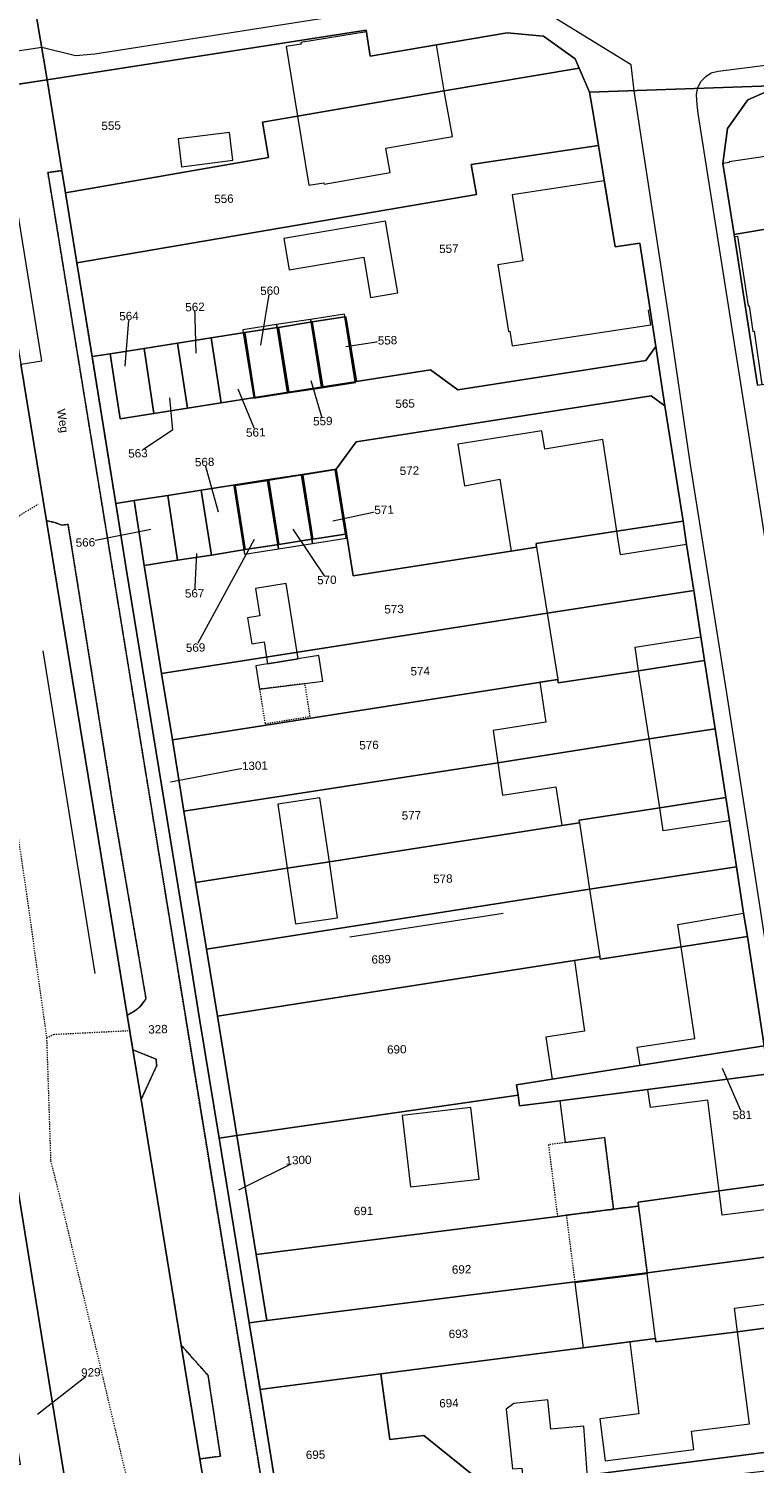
# Model space of a CAD drawing. Header units: millimetres. Extents: x -191 to 81095, y -508122 to 28741.
# Tile 231 of 255: x 5998 to 6059, y 9689 to 9809. Entities that reach past the tile are written whole.
import ezdxf

# ---------------------------------------------------------------- set-up
doc = ezdxf.new("R2010")
doc.units = ezdxf.units.MM
for name, pattern in [('VE22-087 DB - VST Hervest-Dorsten ALK VA2736$0$1', [0]), ('VE22-087 DB - VST Hervest-Dorsten ALK VA2736$0$2', [0.16, 0.06, -0.1]), ('VE22-087 DB - VST Hervest-Dorsten ALK VA2736$0$3', [0.26, 0.11, -0.15])]:
    doc.linetypes.add(name, pattern=pattern)
for name, color, linetype, lineweight in [('VE22-087 DB - VST Hervest-Dorsten ALK VA2736$0$AX_Bahnverkehr', 7, 'VE22-087 DB - VST Hervest-Dorsten ALK VA2736$0$1', 18), ('VE22-087 DB - VST Hervest-Dorsten ALK VA2736$0$AX_Bauteil', 7, 'VE22-087 DB - VST Hervest-Dorsten ALK VA2736$0$1', 18), ('VE22-087 DB - VST Hervest-Dorsten ALK VA2736$0$AX_Flurstueck', 9, 'VE22-087 DB - VST Hervest-Dorsten ALK VA2736$0$1', 18), ('VE22-087 DB - VST Hervest-Dorsten ALK VA2736$0$AX_Gebaeude', 7, 'VE22-087 DB - VST Hervest-Dorsten ALK VA2736$0$1', 18), ('VE22-087 DB - VST Hervest-Dorsten ALK VA2736$0$AX_SonstigesBauwerkOderSonstigeEinrichtung', 7, 'VE22-087 DB - VST Hervest-Dorsten ALK VA2736$0$1', 18), ('VE22-087 DB - VST Hervest-Dorsten ALK VA2736$0$AX_SportFreizeitUndErholungsflaeche', 7, 'VE22-087 DB - VST Hervest-Dorsten ALK VA2736$0$1', 18), ('VE22-087 DB - VST Hervest-Dorsten ALK VA2736$0$AX_Strassenverkehr', 7, 'VE22-087 DB - VST Hervest-Dorsten ALK VA2736$0$1', 18), ('VE22-087 DB - VST Hervest-Dorsten ALK VA2736$0$AX_Strassenverkehrsanlage', 7, 'VE22-087 DB - VST Hervest-Dorsten ALK VA2736$0$1', 18), ('VE22-087 DB - VST Hervest-Dorsten ALK VA2736$0$AX_Vegetationsmerkmal', 7, 'VE22-087 DB - VST Hervest-Dorsten ALK VA2736$0$1', 18), ('VE22-087 DB - VST Hervest-Dorsten ALK VA2736$0$AX_Weg', 7, 'VE22-087 DB - VST Hervest-Dorsten ALK VA2736$0$1', 18), ('VE22-087 DB - VST Hervest-Dorsten ALK VA2736$0$AX_WegPfadSteig', 7, 'VE22-087 DB - VST Hervest-Dorsten ALK VA2736$0$1', 18), ('VE22-087 DB - VST Hervest-Dorsten ALK VA2736$0$AX_Wohnbauflaeche', 7, 'VE22-087 DB - VST Hervest-Dorsten ALK VA2736$0$1', 18)]:
    doc.layers.add(name, color=color, linetype=linetype, lineweight=lineweight)
doc.layers.add('XREF ALK Kataster', color=251, linetype='Continuous')
doc.styles.add('VE22-087 DB - VST Hervest-Dorsten ALK VA2736$0$0', font='arial.ttf')

# ---------------------------------------------------------------- blocks, each defined once
blk = doc.blocks.new('VE22-087 DB - VST Hervest-Dorsten ALK VA2736')
at = {"layer": 'VE22-087 DB - VST Hervest-Dorsten ALK VA2736$0$AX_Bahnverkehr', "color": 253, "linetype": 'VE22-087 DB - VST Hervest-Dorsten ALK VA2736$0$1', "lineweight": 13, "ltscale": 0.5, "true_color": 0x999999}
blk.add_polyline3d([(5999.74, 9805.12, 0), (5998.24, 9813.92, 0), (5992.3, 9813, 0), (5993.77, 9804.23, 0), (5995.5, 9804.49, 0)], close=True, dxfattribs=at)
at = {"layer": 'VE22-087 DB - VST Hervest-Dorsten ALK VA2736$0$AX_Bauteil', "color": 7, "linetype": 'VE22-087 DB - VST Hervest-Dorsten ALK VA2736$0$1', "lineweight": 13, "ltscale": 0.5}
blk.add_polyline3d([(6050.11, 9704.92, 0), (6044.03, 9704.16, 0), (6044.74, 9698.69, 0), (6048.65, 9699.19, 0), (6050.79, 9699.47, 0)], close=True, dxfattribs=at)
at = {"layer": 'VE22-087 DB - VST Hervest-Dorsten ALK VA2736$0$AX_Flurstueck', "linetype": 'VE22-087 DB - VST Hervest-Dorsten ALK VA2736$0$1', "lineweight": 13, "ltscale": 0.5}
for points in [[(5998.24, 9813.92, 0), (5999.74, 9805.12, 0), (6026.51, 9809.29, 0), (6026.85, 9807.1, 0), (6032.41, 9808.05, 0), (6038.36, 9809.07, 0), (6041.41, 9808.78, 0), (6044.05, 9806.89, 0), (6044.39, 9806.11, 0), (6045.27, 9804.08, 0), (6061.29, 9804.64, 0), (6071.54, 9806.22, 0), (6080.04, 9807.53, 0), (6088.94, 9808.9, 0), (6104.87, 9811.35, 0)], [(6019.44, 9683.83, 0), (6017.6, 9695.2, 0), (6016.7, 9700.79, 0), (6015.8, 9706.34, 0), (6014.17, 9716.3, 0), (6012.53, 9726.31, 0), (6011.63, 9731.92, 0), (6006.37, 9764.12, 0), (6005.49, 9769.57, 0), (6003.5, 9781.89, 0), (6002.22, 9789.77, 0), (6001.27, 9795.65, 0), (6000.97, 9797.51, 0), (5999.74, 9805.12, 0), (5995.5, 9804.49, 0)], [(5997.52, 9781.27, 0), (5999.67, 9768.11, 0), (6006.45, 9726.62, 0), (6006.93, 9723.71, 0), (6007.61, 9719.54, 0), (6010.98, 9698.93, 0), (6012.54, 9689.38, 0), (6013.04, 9686.31, 0)], [(6013.04, 9686.31, 0), (6012.54, 9689.38, 0), (6010.98, 9698.93, 0), (6007.61, 9719.54, 0), (6006.93, 9723.71, 0), (6006.45, 9726.62, 0), (5999.67, 9768.11, 0), (5997.52, 9781.27, 0)], [(5996.48, 9716.89, 0), (6001.25, 9687.48, 0), (5998.21, 9684.37, 0), (5985.03, 9686.64, 0)], [(6059.36, 9779.49, 0), (6057.39, 9792.14, 0), (6056.46, 9798.11, 0), (6056.85, 9801.05, 0), (6058.55, 9803.45, 0), (6061.29, 9804.64, 0), (6045.27, 9804.08, 0), (6045.59, 9802.15, 0), (6046.01, 9799.62, 0), (6047.42, 9791.12, 0), (6049.48, 9791.41, 0), (6050.34, 9785.82, 0), (6050.82, 9782.73, 0), (6051.59, 9777.77, 0), (6053.11, 9768.09, 0), (6053.41, 9766.12, 0), (6054.01, 9762.25, 0), (6054.92, 9756.38, 0), (6055.81, 9750.66, 0), (6056.7, 9744.88, 0), (6057.01, 9742.93, 0), (6057.61, 9739.06, 0), (6058.2, 9735.18, 0), (6058.51, 9733.21, 0), (6059.93, 9724.04, 0)], [(6017.66, 9782.86, 0), (6018.43, 9787.43, 0)], [(6012.23, 9782.18, 0), (6012.14, 9786.06, 0)], [(6006.27, 9781.09, 0), (6006.6, 9785.3, 0)], [(6024.79, 9782.75, 0), (6028.3, 9783.26, 0)], [(6021.87, 9779.9, 0), (6022.87, 9776.48, 0)], [(6015.73, 9779.19, 0), (6017.24, 9775.53, 0)], [(6010, 9778.42, 0), (6010.25, 9775.72, 0), (6007.35, 9773.78, 0)], [(6014.12, 9768.83, 0), (6012.95, 9773.05, 0)], [(6023.7, 9768.1, 0), (6028.01, 9769.04, 0)], [(6008.44, 9767.37, 0), (6002.94, 9766.3, 0)], [(6017.12, 9766.54, 0), (6012.19, 9757.47, 0)], [(6020.34, 9767.4, 0), (6023.21, 9763.15, 0)], [(6012.28, 9765.37, 0), (6012.11, 9762.03, 0)], [(6010.09, 9746.21, 0), (6017.17, 9747.56, 0)], [(6056.39, 9722.17, 0), (6058.09, 9718.25, 0)], [(6015.81, 9711.95, 0), (6020.83, 9714.46, 0)], [(5998.93, 9693.13, 0), (6003.4, 9696.64, 0)]]:
    blk.add_polyline3d(points, dxfattribs=at)
for points in [[(5998.24, 9813.92, 0), (5992.3, 9813, 0), (5993.77, 9804.23, 0), (5995.5, 9804.49, 0), (5999.74, 9805.12, 0)], [(6044.05, 9806.89, 0), (6041.41, 9808.78, 0), (6038.36, 9809.07, 0), (6032.41, 9808.05, 0), (6026.85, 9807.1, 0), (6026.51, 9809.29, 0), (5999.74, 9805.12, 0), (6000.97, 9797.51, 0), (6001.27, 9795.65, 0), (6018.31, 9798.61, 0), (6017.8, 9801.56, 0), (6020.75, 9802.08, 0), (6033.07, 9804.2, 0), (6044.39, 9806.11, 0)], [(6045.59, 9802.15, 0), (6045.27, 9804.08, 0), (6044.39, 9806.11, 0), (6033.07, 9804.2, 0), (6020.75, 9802.08, 0), (6017.8, 9801.56, 0), (6018.31, 9798.61, 0), (6001.27, 9795.65, 0), (6002.22, 9789.77, 0), (6035.77, 9795.5, 0), (6035.33, 9798.03, 0), (6046.01, 9799.62, 0)], [(6061.29, 9804.64, 0), (6058.55, 9803.45, 0), (6056.85, 9801.05, 0), (6056.46, 9798.11, 0), (6057.39, 9792.14, 0), (6063.8, 9793.22, 0), (6063.84, 9792.92, 0), (6070.16, 9793.71, 0), (6070.97, 9787.75, 0), (6073.93, 9788.2, 0), (6071.54, 9806.22, 0)], [(6034.2, 9779.11, 0), (6050, 9781.57, 0), (6050.82, 9782.73, 0), (6050.34, 9785.82, 0), (6049.48, 9791.41, 0), (6047.42, 9791.12, 0), (6046.01, 9799.62, 0), (6035.33, 9798.03, 0), (6035.77, 9795.5, 0), (6002.22, 9789.77, 0), (6003.5, 9781.89, 0), (6005.02, 9782.13, 0), (6007.86, 9782.58, 0), (6010.68, 9783.02, 0), (6013.5, 9783.47, 0), (6016.33, 9783.92, 0), (6019.03, 9784.33, 0), (6019.15, 9784.35, 0), (6021.98, 9784.8, 0), (6024.72, 9785.22, 0), (6024.8, 9785.23, 0), (6025.69, 9779.8, 0), (6031.91, 9780.78, 0)], [(6074.38, 9784.9, 0), (6073.93, 9788.2, 0), (6070.97, 9787.75, 0), (6070.16, 9793.71, 0), (6063.84, 9792.92, 0), (6063.8, 9793.22, 0), (6057.39, 9792.14, 0), (6059.36, 9779.49, 0), (6068.12, 9780.87, 0), (6077.73, 9782.4, 0), (6077.38, 9785.1, 0), (6077.34, 9785.37, 0)], [(6021.98, 9784.8, 0), (6019.15, 9784.35, 0), (6020.03, 9778.91, 0), (6022.86, 9779.35, 0)], [(6025.69, 9779.8, 0), (6024.8, 9785.23, 0), (6024.72, 9785.22, 0), (6021.98, 9784.8, 0), (6022.86, 9779.35, 0), (6025.6, 9779.78, 0)], [(6013.5, 9783.47, 0), (6010.68, 9783.02, 0), (6011.51, 9777.56, 0), (6014.34, 9778.01, 0)], [(6016.33, 9783.92, 0), (6013.5, 9783.47, 0), (6014.34, 9778.01, 0), (6017.17, 9778.46, 0)], [(6019.03, 9784.33, 0), (6016.33, 9783.92, 0), (6017.17, 9778.46, 0), (6020.03, 9778.91, 0), (6019.15, 9784.35, 0)], [(6008.68, 9777.12, 0), (6005.86, 9776.67, 0), (6005.02, 9782.13, 0), (6003.5, 9781.89, 0), (6005.49, 9769.57, 0), (6007.02, 9769.81, 0), (6009.85, 9770.24, 0), (6012.67, 9770.69, 0), (6015.51, 9771.13, 0), (6018.33, 9771.57, 0), (6021.17, 9772, 0), (6023.99, 9772.44, 0), (6025.66, 9774.73, 0), (6050.44, 9778.61, 0), (6051.59, 9777.77, 0), (6050.82, 9782.73, 0), (6050, 9781.57, 0), (6034.2, 9779.11, 0), (6031.91, 9780.78, 0), (6025.69, 9779.8, 0), (6025.6, 9779.78, 0), (6022.86, 9779.35, 0), (6020.03, 9778.91, 0), (6017.17, 9778.46, 0), (6014.34, 9778.01, 0), (6011.51, 9777.56, 0)], [(6008.68, 9777.12, 0), (6007.86, 9782.58, 0), (6005.02, 9782.13, 0), (6005.86, 9776.67, 0)], [(6011.51, 9777.56, 0), (6010.68, 9783.02, 0), (6007.86, 9782.58, 0), (6008.68, 9777.12, 0)], [(6053.11, 9768.09, 0), (6051.59, 9777.77, 0), (6050.44, 9778.61, 0), (6025.66, 9774.73, 0), (6023.99, 9772.44, 0), (6024.85, 9767.01, 0), (6025.41, 9763.48, 0), (6040.82, 9765.89, 0), (6040.77, 9766.2, 0), (6047.55, 9767.24, 0)], [(6018.35, 9771.49, 0), (6018.33, 9771.57, 0), (6015.51, 9771.13, 0), (6015.52, 9771.04, 0), (6016.35, 9765.69, 0), (6019.18, 9766.13, 0)], [(6021.18, 9771.95, 0), (6021.17, 9772, 0), (6018.33, 9771.57, 0), (6018.35, 9771.49, 0), (6019.18, 9766.13, 0), (6021.95, 9766.56, 0), (6022.02, 9766.57, 0)], [(6024.85, 9767.01, 0), (6023.99, 9772.44, 0), (6021.17, 9772, 0), (6021.18, 9771.95, 0), (6022.02, 9766.57, 0), (6024.78, 9767, 0)], [(6010.68, 9764.8, 0), (6009.85, 9770.24, 0), (6007.02, 9769.81, 0), (6007.86, 9764.36, 0)], [(6013.52, 9765.24, 0), (6012.67, 9770.69, 0), (6009.85, 9770.24, 0), (6010.68, 9764.8, 0)], [(6015.52, 9771.04, 0), (6015.51, 9771.13, 0), (6012.67, 9770.69, 0), (6013.52, 9765.24, 0), (6016.35, 9765.69, 0)], [(6009.33, 9755.29, 0), (6007.86, 9764.36, 0), (6007.02, 9769.81, 0), (6005.49, 9769.57, 0), (6006.37, 9764.12, 0), (6011.63, 9731.92, 0), (6012.53, 9726.31, 0), (6014.17, 9716.3, 0), (6015.66, 9716.51, 0), (6014.02, 9726.54, 0), (6013.1, 9732.15, 0), (6012.18, 9737.75, 0), (6011.21, 9743.74, 0), (6010.24, 9749.72, 0)], [(6024.78, 9767, 0), (6022.02, 9766.57, 0), (6021.95, 9766.56, 0), (6019.18, 9766.13, 0), (6016.35, 9765.69, 0), (6013.52, 9765.24, 0), (6010.68, 9764.8, 0), (6007.86, 9764.36, 0), (6009.33, 9755.29, 0), (6041.7, 9760.35, 0), (6054.01, 9762.25, 0), (6053.41, 9766.12, 0), (6053.11, 9768.09, 0), (6047.55, 9767.24, 0), (6040.77, 9766.2, 0), (6040.82, 9765.89, 0), (6025.41, 9763.48, 0), (6024.85, 9767.01, 0)], [(6054.01, 9762.25, 0), (6041.7, 9760.35, 0), (6009.33, 9755.29, 0), (6010.24, 9749.72, 0), (6042.59, 9754.8, 0), (6042.64, 9754.51, 0), (6049.38, 9755.53, 0), (6054.92, 9756.38, 0)], [(6055.81, 9750.66, 0), (6054.92, 9756.38, 0), (6049.38, 9755.53, 0), (6042.64, 9754.51, 0), (6042.59, 9754.8, 0), (6010.24, 9749.72, 0), (6011.21, 9743.74, 0), (6037.56, 9747.79, 0), (6050.27, 9749.8, 0)], [(6055.81, 9750.66, 0), (6050.27, 9749.8, 0), (6037.56, 9747.79, 0), (6011.21, 9743.74, 0), (6012.18, 9737.75, 0), (6019.89, 9738.95, 0), (6023.42, 9739.5, 0), (6042.94, 9742.53, 0), (6044.41, 9742.76, 0), (6044.38, 9742.98, 0), (6051.15, 9744.02, 0), (6056.7, 9744.88, 0)], [(6056.7, 9744.88, 0), (6051.15, 9744.02, 0), (6044.38, 9742.98, 0), (6044.41, 9742.76, 0), (6042.94, 9742.53, 0), (6023.42, 9739.5, 0), (6019.89, 9738.95, 0), (6012.18, 9737.75, 0), (6013.1, 9732.15, 0), (6045.26, 9737.2, 0), (6057.61, 9739.06, 0), (6057.01, 9742.93, 0)], [(6052.96, 9732.35, 0), (6058.51, 9733.21, 0), (6058.2, 9735.18, 0), (6057.61, 9739.06, 0), (6045.26, 9737.2, 0), (6013.1, 9732.15, 0), (6014.02, 9726.54, 0), (6046.12, 9731.55, 0), (6046.15, 9731.31, 0)], [(6039.26, 9719.9, 0), (6039.13, 9720.78, 0), (6042.13, 9721.25, 0), (6059.93, 9724.04, 0), (6058.51, 9733.21, 0), (6052.96, 9732.35, 0), (6046.15, 9731.31, 0), (6046.12, 9731.55, 0), (6014.02, 9726.54, 0), (6015.66, 9716.51, 0)], [(6059.93, 9724.04, 0), (6042.13, 9721.25, 0), (6039.13, 9720.78, 0), (6039.26, 9719.9, 0), (6039.39, 9719, 0), (6042.76, 9719.44, 0), (6060.3, 9721.7, 0)], [(6060.3, 9721.7, 0), (6042.76, 9719.44, 0), (6039.39, 9719, 0), (6039.26, 9719.9, 0), (6015.66, 9716.51, 0), (6017.28, 9706.53, 0), (6042.57, 9709.73, 0), (6043.31, 9709.83, 0), (6047.27, 9710.33, 0), (6049.38, 9710.6, 0), (6049.34, 9710.91, 0), (6056.14, 9711.88, 0), (6061.68, 9712.62, 0)], [(5985.09, 9686.91, 0), (5985.03, 9686.64, 0), (5998.21, 9684.37, 0), (6001.25, 9687.48, 0), (5996.48, 9716.89, 0), (5992.38, 9720.29, 0), (5993.33, 9714.44, 0), (5994.31, 9708.43, 0), (5994.37, 9708.03, 0), (5995.88, 9698.77, 0), (5997.47, 9688.91, 0)], [(6017.28, 9706.53, 0), (6015.66, 9716.51, 0), (6014.17, 9716.3, 0), (6015.8, 9706.34, 0), (6016.7, 9700.79, 0), (6018.18, 9700.98, 0)], [(6061.68, 9712.62, 0), (6056.14, 9711.88, 0), (6049.34, 9710.91, 0), (6049.38, 9710.6, 0), (6047.27, 9710.33, 0), (6043.31, 9709.83, 0), (6042.57, 9709.73, 0), (6017.28, 9706.53, 0), (6018.18, 9700.98, 0), (6044.02, 9704.23, 0), (6050.1, 9704.99, 0), (6062.5, 9706.64, 0), (6062, 9710.54, 0)], [(6063.01, 9702.75, 0), (6062.5, 9706.64, 0), (6050.1, 9704.99, 0), (6044.02, 9704.23, 0), (6018.18, 9700.98, 0), (6016.7, 9700.79, 0), (6017.6, 9695.2, 0), (6019.08, 9695.4, 0), (6027.75, 9696.52, 0), (6050.79, 9699.47, 0), (6050.83, 9699.19, 0), (6057.69, 9700.05, 0), (6063.12, 9700.76, 0)], [(6063.12, 9700.76, 0), (6057.69, 9700.05, 0), (6050.83, 9699.19, 0), (6050.79, 9699.47, 0), (6027.75, 9696.52, 0), (6028.5, 9691, 0), (6031.35, 9691.35, 0), (6036.81, 9686.95, 0), (6062.74, 9690.27, 0), (6063.67, 9691.39, 0)], [(6063.67, 9691.39, 0), (6062.74, 9690.27, 0), (6036.81, 9686.95, 0), (6031.35, 9691.35, 0), (6028.5, 9691, 0), (6027.75, 9696.52, 0), (6019.08, 9695.4, 0), (6017.6, 9695.2, 0), (6019.44, 9683.83, 0), (6063.81, 9688.8, 0)]]:
    blk.add_polyline3d(points, close=True, dxfattribs=at)
at = {"layer": 'VE22-087 DB - VST Hervest-Dorsten ALK VA2736$0$AX_Gebaeude', "color": 7, "linetype": 'VE22-087 DB - VST Hervest-Dorsten ALK VA2736$0$1', "lineweight": 13, "ltscale": 0.5}
for points in [[(6026.85, 9807.1, 0), (6026.53, 9809.16, 0), (6021.03, 9808.25, 0), (6021.06, 9808.12, 0), (6019.8, 9807.91, 0), (6020.75, 9802.08, 0), (6033.07, 9804.2, 0), (6032.41, 9808.05, 0)], [(6033.75, 9800.36, 0), (6033.07, 9804.2, 0), (6020.75, 9802.08, 0), (6021.71, 9796.27, 0), (6022.95, 9796.48, 0), (6022.97, 9796.37, 0), (6028.52, 9797.34, 0), (6028.16, 9799.38, 0)], [(6015.03, 9800.7, 0), (6010.72, 9800.16, 0), (6011.01, 9797.83, 0), (6015.32, 9798.37, 0)], [(6062.84, 9799.05, 0), (6062.83, 9799.11, 0), (6056.98, 9798.25, 0), (6056.99, 9798.18, 0), (6056.46, 9798.11, 0), (6057.39, 9792.14, 0), (6063.8, 9793.22, 0), (6063.84, 9792.92, 0), (6066.07, 9793.2, 0), (6065.58, 9796.32, 0), (6070.1, 9796.91, 0), (6069.62, 9799.91, 0), (6065.14, 9799.26, 0), (6065.1, 9799.38, 0)], [(6049.48, 9791.41, 0), (6047.42, 9791.12, 0), (6046.5, 9796.66, 0), (6038.77, 9795.46, 0), (6039.67, 9789.93, 0), (6037.57, 9789.6, 0), (6038.46, 9784.01, 0), (6038.58, 9784.03, 0), (6038.78, 9782.81, 0), (6050.41, 9784.57, 0), (6050.21, 9785.8, 0), (6050.34, 9785.82, 0)], [(6065.1, 9785, 0), (6063.84, 9792.92, 0), (6063.8, 9793.22, 0), (6057.39, 9792.14, 0), (6057.42, 9791.95, 0), (6057.68, 9791.99, 0), (6058.59, 9786.15, 0), (6058.65, 9786.16, 0), (6058.96, 9784.01, 0), (6059.09, 9784.03, 0), (6059.73, 9779.54, 0), (6062.76, 9780.02, 0), (6062.13, 9784.51, 0)], [(6019.91, 9778.89, 0), (6019.03, 9784.33, 0), (6018.99, 9784.58, 0), (6016.15, 9784.15, 0), (6016.19, 9783.89, 0), (6017.07, 9778.44, 0), (6017.07, 9778.4, 0), (6019.92, 9778.84, 0)], [(6022.76, 9779.34, 0), (6021.89, 9784.78, 0), (6021.85, 9785.02, 0), (6018.99, 9784.58, 0), (6019.03, 9784.33, 0), (6019.91, 9778.89, 0), (6019.92, 9778.84, 0), (6022.77, 9779.27, 0)], [(6024.72, 9785.22, 0), (6024.68, 9785.46, 0), (6021.85, 9785.02, 0), (6021.89, 9784.78, 0), (6022.76, 9779.34, 0), (6022.77, 9779.27, 0), (6025.61, 9779.71, 0), (6025.6, 9779.78, 0)], [(6038.68, 9765.56, 0), (6040.82, 9765.89, 0), (6040.77, 9766.2, 0), (6047.55, 9767.24, 0), (6046.39, 9774.93, 0), (6041.51, 9774.13, 0), (6041.27, 9775.65, 0), (6034.21, 9774.55, 0), (6034.76, 9771.06, 0), (6037.73, 9771.61, 0)], [(6018.22, 9771.47, 0), (6015.52, 9771.04, 0), (6015.39, 9771.02, 0), (6016.24, 9765.67, 0), (6016.3, 9765.3, 0), (6019.15, 9765.76, 0), (6019.09, 9766.11, 0)], [(6021.07, 9771.93, 0), (6018.35, 9771.49, 0), (6018.22, 9771.47, 0), (6019.09, 9766.11, 0), (6019.15, 9765.76, 0), (6022, 9766.21, 0), (6021.95, 9766.56, 0)], [(6023.9, 9772.39, 0), (6021.18, 9771.95, 0), (6021.07, 9771.93, 0), (6021.95, 9766.56, 0), (6022, 9766.21, 0), (6024.83, 9766.66, 0), (6024.78, 9767, 0)], [(6047.55, 9767.24, 0), (6040.77, 9766.2, 0), (6040.82, 9765.89, 0), (6041.7, 9760.35, 0), (6054.01, 9762.25, 0), (6053.41, 9766.12, 0), (6047.85, 9765.25, 0)], [(6017.22, 9762.44, 0), (6017.59, 9760.15, 0), (6016.56, 9759.98, 0), (6016.91, 9757.79, 0), (6017.94, 9757.96, 0), (6018.23, 9756.11, 0), (6020.8, 9756.52, 0), (6019.78, 9762.85, 0)], [(6054.61, 9758.38, 0), (6054.01, 9762.25, 0), (6041.7, 9760.35, 0), (6042.59, 9754.8, 0), (6042.64, 9754.51, 0), (6049.38, 9755.53, 0), (6049.08, 9757.51, 0)], [(6022.53, 9756.8, 0), (6020.95, 9756.55, 0), (6020.8, 9756.52, 0), (6018.23, 9756.11, 0), (6017.24, 9755.95, 0), (6017.56, 9753.98, 0), (6021.37, 9754.45, 0), (6022.88, 9754.64, 0)], [(6042.59, 9754.8, 0), (6041.1, 9754.57, 0), (6041.6, 9751.21, 0), (6037.16, 9750.52, 0), (6037.56, 9747.79, 0), (6050.27, 9749.8, 0), (6049.38, 9755.53, 0), (6042.64, 9754.51, 0)], [(6050.27, 9749.8, 0), (6037.56, 9747.79, 0), (6037.95, 9745.09, 0), (6042.42, 9745.79, 0), (6042.94, 9742.53, 0), (6044.41, 9742.76, 0), (6044.38, 9742.98, 0), (6051.15, 9744.02, 0)], [(6022.63, 9744.86, 0), (6019.09, 9744.34, 0), (6019.89, 9738.95, 0), (6023.42, 9739.5, 0)], [(6057.01, 9742.93, 0), (6051.45, 9742.08, 0), (6051.15, 9744.02, 0), (6044.38, 9742.98, 0), (6044.41, 9742.76, 0), (6045.26, 9737.2, 0), (6057.61, 9739.06, 0)], [(6023.42, 9739.5, 0), (6019.89, 9738.95, 0), (6020.57, 9734.28, 0), (6024.11, 9734.8, 0)], [(6058.2, 9735.18, 0), (6057.61, 9739.06, 0), (6045.26, 9737.2, 0), (6046.12, 9731.55, 0), (6046.15, 9731.31, 0), (6052.96, 9732.35, 0), (6052.67, 9734.24, 0)], [(6054.11, 9724.66, 0), (6052.96, 9732.35, 0), (6046.15, 9731.31, 0), (6046.12, 9731.55, 0), (6043.99, 9731.22, 0), (6044.83, 9725.27, 0), (6041.59, 9724.76, 0), (6042.13, 9721.25, 0), (6049.51, 9722.41, 0), (6049.27, 9723.92, 0)], [(6050.15, 9720.39, 0), (6042.76, 9719.44, 0), (6043.21, 9715.92, 0), (6046.52, 9716.34, 0), (6047.27, 9710.33, 0), (6049.38, 9710.6, 0), (6049.34, 9710.91, 0), (6056.14, 9711.88, 0), (6055.2, 9719.48, 0), (6050.38, 9718.87, 0)], [(6035.31, 9718.88, 0), (6029.52, 9718.21, 0), (6030.22, 9712.2, 0), (6036, 9712.86, 0)], [(6062, 9710.54, 0), (6056.4, 9709.84, 0), (6056.14, 9711.88, 0), (6049.34, 9710.91, 0), (6049.38, 9710.6, 0), (6050.1, 9704.99, 0), (6062.5, 9706.64, 0)], [(6062.5, 9706.64, 0), (6050.1, 9704.99, 0), (6050.11, 9704.92, 0), (6044.03, 9704.16, 0), (6044.74, 9698.69, 0), (6048.65, 9699.19, 0), (6050.79, 9699.47, 0), (6050.83, 9699.19, 0), (6057.69, 9700.05, 0), (6057.44, 9702.04, 0), (6063.01, 9702.75, 0)], [(6058.68, 9692.31, 0), (6057.69, 9700.05, 0), (6050.83, 9699.19, 0), (6050.79, 9699.47, 0), (6048.65, 9699.19, 0), (6049.41, 9693.17, 0), (6046.12, 9692.73, 0), (6046.58, 9689.21, 0), (6054.01, 9690.16, 0), (6053.81, 9691.69, 0)], [(6041.76, 9694.34, 0), (6038.91, 9694.02, 0), (6038.25, 9693.55, 0), (6038.8, 9688.53, 0), (6039.59, 9688.59, 0), (6039.81, 9686.16, 0), (6045.04, 9686.63, 0), (6045.17, 9686.65, 0), (6044.79, 9692.13, 0), (6042.01, 9691.87, 0)]]:
    blk.add_polyline3d(points, close=True, dxfattribs=at)
at = {"layer": 'VE22-087 DB - VST Hervest-Dorsten ALK VA2736$0$AX_SonstigesBauwerkOderSonstigeEinrichtung', "color": 7, "linetype": 'VE22-087 DB - VST Hervest-Dorsten ALK VA2736$0$3', "lineweight": 13, "ltscale": 0.5}
for points in [[(6021.37, 9754.45, 0), (6017.56, 9753.98, 0), (6018.02, 9751.09, 0), (6021.81, 9751.69, 0)], [(6046.52, 9716.34, 0), (6043.21, 9715.92, 0), (6041.81, 9715.75, 0), (6042.57, 9709.73, 0), (6043.31, 9709.83, 0), (6047.27, 9710.33, 0)], [(6049.38, 9710.6, 0), (6047.27, 9710.33, 0), (6043.31, 9709.83, 0), (6044.02, 9704.23, 0), (6050.1, 9704.99, 0)]]:
    blk.add_polyline3d(points, close=True, dxfattribs=at)
at = {"layer": 'VE22-087 DB - VST Hervest-Dorsten ALK VA2736$0$AX_Strassenverkehr', "color": 253, "linetype": 'VE22-087 DB - VST Hervest-Dorsten ALK VA2736$0$1', "lineweight": 13, "ltscale": 0.5, "true_color": 0x999999}
blk.add_polyline3d([(5998.24, 9813.92, 0), (5999.74, 9805.12, 0), (6026.51, 9809.29, 0), (6026.85, 9807.1, 0), (6032.41, 9808.05, 0), (6038.36, 9809.07, 0), (6041.41, 9808.78, 0), (6044.05, 9806.89, 0), (6044.39, 9806.11, 0), (6045.27, 9804.08, 0), (6061.29, 9804.64, 0), (6071.54, 9806.22, 0), (6080.04, 9807.53, 0), (6088.94, 9808.9, 0), (6104.87, 9811.35, 0)], dxfattribs=at)
at = {"layer": 'VE22-087 DB - VST Hervest-Dorsten ALK VA2736$0$AX_Strassenverkehrsanlage', "color": 7, "linetype": 'VE22-087 DB - VST Hervest-Dorsten ALK VA2736$0$1', "lineweight": 13, "ltscale": 0.5, "true_color": 0xf7f7f0}
blk.add_polyline3d([(6054.33, 9804.4, 0), (6054.6, 9804.99, 0), (6055.02, 9805.41, 0), (6055.47, 9805.72, 0), (6056.05, 9805.86, 0), (6059.81, 9806.33, 0), (6087.79, 9810.6, 0), (6108.82, 9813.92, 0), (6139.09, 9818.56, 0), (6140.54, 9818.74, 0), (6141.54, 9818.75, 0), (6142.1, 9818.68, 0), (6142.58, 9818.42, 0), (6142.88, 9818.14, 0), (6143.1, 9817.8, 0), (6143.34, 9817.24, 0)], dxfattribs=at)
at = {"layer": 'VE22-087 DB - VST Hervest-Dorsten ALK VA2736$0$AX_Vegetationsmerkmal', "color": 7, "linetype": 'VE22-087 DB - VST Hervest-Dorsten ALK VA2736$0$1', "lineweight": 13, "ltscale": 0.5}
for points in [[(5996.8, 9796.95, 0), (5995, 9796.66, 0), (5997.52, 9781.27, 0), (5999.27, 9781.55, 0)], [(6006.93, 9723.71, 0), (6007.61, 9719.54, 0), (6008.93, 9722.4, 0), (6008.87, 9722.93, 0)], [(6010.98, 9698.93, 0), (6012.54, 9689.38, 0), (6014.28, 9689.6, 0), (6013.24, 9696.37, 0)]]:
    blk.add_polyline3d(points, close=True, dxfattribs=at)
for points in [[(5999.37, 9757.21, 0), (6003.72, 9730.12, 0)], [(6025.15, 9733.2, 0), (6038, 9735.18, 0)]]:
    blk.add_polyline3d(points, dxfattribs=at)
at = {"layer": 'VE22-087 DB - VST Hervest-Dorsten ALK VA2736$0$AX_Weg', "color": 7, "linetype": 'VE22-087 DB - VST Hervest-Dorsten ALK VA2736$0$2', "lineweight": 13, "ltscale": 0.5}
for points in [[(6006.93, 9723.71, 0), (6007.61, 9719.54, 0), (6008.93, 9722.4, 0), (6008.87, 9722.93, 0)], [(6010.98, 9698.93, 0), (6012.54, 9689.38, 0), (6014.28, 9689.6, 0), (6013.24, 9696.37, 0)]]:
    blk.add_polyline3d(points, close=True, dxfattribs=at)
at = {"layer": 'VE22-087 DB - VST Hervest-Dorsten ALK VA2736$0$AX_WegPfadSteig', "color": 7, "linetype": 'VE22-087 DB - VST Hervest-Dorsten ALK VA2736$0$2', "lineweight": 13, "ltscale": 0.5}
for points in [[(5991.92, 9758.06, 0), (5994.71, 9760.99, 0), (5996.24, 9763.13, 0), (5996.49, 9766.5, 0), (5997.41, 9768.57, 0), (5998.97, 9769.52, 0)], [(5999.68, 9724.72, 0), (6000.27, 9725.01, 0), (6006.52, 9725.32, 0)]]:
    blk.add_polyline3d(points, dxfattribs=at)
at = {"layer": 'VE22-087 DB - VST Hervest-Dorsten ALK VA2736$0$AX_Wohnbauflaeche', "color": 253, "linetype": 'VE22-087 DB - VST Hervest-Dorsten ALK VA2736$0$1', "lineweight": 13, "ltscale": 0.5, "true_color": 0x999999}
blk.add_polyline3d([(6091.59, 9790.47, 0), (6091.29, 9792.55, 0), (6090.48, 9798.16, 0), (6090.48, 9798.22, 0), (6089.65, 9803.95, 0), (6088.94, 9808.9, 0), (6080.04, 9807.53, 0), (6071.54, 9806.22, 0), (6061.29, 9804.64, 0), (6058.55, 9803.45, 0), (6056.85, 9801.05, 0), (6056.46, 9798.11, 0), (6057.39, 9792.14, 0), (6059.36, 9779.49, 0), (6068.12, 9780.87, 0), (6077.73, 9782.4, 0), (6083.48, 9783.31, 0), (6092.42, 9784.73, 0)], close=True, dxfattribs=at)
at = {"layer": 'VE22-087 DB - VST Hervest-Dorsten ALK VA2736$0$AX_Flurstueck', "char_height": 0.7, "attachment_point": 2, "rotation": 1.5894, "style": 'VE22-087 DB - VST Hervest-Dorsten ALK VA2736$0$0', "bg_fill": 3, "box_fill_scale": 1, "bg_fill_color": 256, "bg_fill_transparency": 0}
for s, insert in [('555', (6005.09, 9801.63)), ('556', (6014.56, 9795.49)), ('557', (6033.44, 9791.3)), ('560', (6018.42, 9787.78)), ('562', (6012.13, 9786.41)), ('564', (6006.59, 9785.65)), ('558', (6028.29, 9783.61)), ('565', (6029.77, 9778.3)), ('559', (6022.86, 9776.83)), ('561', (6017.23, 9775.88)), ('563', (6007.34, 9774.13)), ('568', (6012.94, 9773.4)), ('572', (6030.13, 9772.67)), ('571', (6028, 9769.39)), ('566', (6002.93, 9766.65)), ('570', (6023.2, 9763.5)), ('567', (6012.1, 9762.38)), ('573', (6028.84, 9761.05)), ('569', (6012.18, 9757.82)), ('574', (6031.04, 9755.85)), ('576', (6026.74, 9749.64)), ('1301', (6017.16, 9747.91)), ('577', (6030.3, 9743.74)), ('578', (6032.94, 9738.42)), ('689', (6027.76, 9731.66)), ('328', (6009.02, 9725.79)), ('690', (6029.07, 9724.1)), ('581', (6058.08, 9718.6)), ('1300', (6020.82, 9714.81)), ('691', (6026.28, 9710.54)), ('692', (6034.51, 9705.63)), ('693', (6034.24, 9700.23)), ('929', (6003.39, 9696.99)), ('694', (6033.45, 9694.41)), ('695', (6022.25, 9690.08))]:
    blk.add_mtext(s, dxfattribs=dict(at, insert=insert))
at = {"layer": 'VE22-087 DB - VST Hervest-Dorsten ALK VA2736$0$AX_Gebaeude', "color": 7, "linetype": 'VE22-087 DB - VST Hervest-Dorsten ALK VA2736$0$1', "lineweight": 13, "ltscale": 0.5}
blk.add_polyline3d([(6019.6, 9791.8, 0), (6020.05, 9789.19, 0), (6026.3, 9790.25, 0), (6026.88, 9786.86, 0), (6029.17, 9787.25, 0), (6028.59, 9790.64, 0), (6028.14, 9793.26, 0)], close=True, dxfattribs=at)
at = {"layer": 'VE22-087 DB - VST Hervest-Dorsten ALK VA2736$0$AX_SportFreizeitUndErholungsflaeche', "color": 253, "linetype": 'VE22-087 DB - VST Hervest-Dorsten ALK VA2736$0$1', "lineweight": 13, "ltscale": 0.5, "true_color": 0x999999}
blk.add_polyline3d([(5993.68, 9634.92, 0), (5999.42, 9637.24, 0), (6008.29, 9640.83, 0), (6011.89, 9638.27, 0), (6015.65, 9629.13, 0), (6016.62, 9629.54, 0), (6018.47, 9625.26, 0), (6019.67, 9622.48, 0), (6022.06, 9613.88, 0), (6024.66, 9614.94, 0), (6024.57, 9615.5, 0), (6022.38, 9629.08, 0), (6020.74, 9639.27, 0), (6020.68, 9639.62, 0), (6015.35, 9672.21, 0), (6013.04, 9686.31, 0), (6012.54, 9689.38, 0), (6010.98, 9698.93, 0), (6007.61, 9719.54, 0), (6006.93, 9723.71, 0), (6006.45, 9726.62, 0), (5999.67, 9768.11, 0), (5997.52, 9781.27, 0)], dxfattribs=at)
at = {"layer": 'VE22-087 DB - VST Hervest-Dorsten ALK VA2736$0$AX_Strassenverkehr', "color": 253, "linetype": 'VE22-087 DB - VST Hervest-Dorsten ALK VA2736$0$1', "lineweight": 13, "ltscale": 0.5, "true_color": 0x999999}
blk.add_polyline3d([(6059.36, 9779.49, 0), (6057.39, 9792.14, 0), (6056.46, 9798.11, 0), (6056.85, 9801.05, 0), (6058.55, 9803.45, 0), (6061.29, 9804.64, 0), (6045.27, 9804.08, 0), (6045.59, 9802.15, 0), (6046.01, 9799.62, 0), (6047.42, 9791.12, 0), (6049.48, 9791.41, 0), (6050.34, 9785.82, 0), (6050.82, 9782.73, 0), (6051.59, 9777.77, 0), (6053.11, 9768.09, 0), (6053.41, 9766.12, 0), (6054.01, 9762.25, 0), (6054.92, 9756.38, 0), (6055.81, 9750.66, 0), (6056.7, 9744.88, 0), (6057.01, 9742.93, 0), (6057.61, 9739.06, 0), (6058.2, 9735.18, 0), (6058.51, 9733.21, 0), (6059.93, 9724.04, 0)], dxfattribs=at)
at = {"layer": 'VE22-087 DB - VST Hervest-Dorsten ALK VA2736$0$AX_Strassenverkehrsanlage', "color": 7, "linetype": 'VE22-087 DB - VST Hervest-Dorsten ALK VA2736$0$1', "lineweight": 13, "ltscale": 0.5, "true_color": 0xf7f7f0}
for points in [[(6076.3, 9635.83, 0), (6075.38, 9638.29, 0), (6071.01, 9649.61, 0), (6070.04, 9652.53, 0), (6069.4, 9654.85, 0), (6068.72, 9657.53, 0), (6067.94, 9661.33, 0), (6067.17, 9665.9, 0), (6066.66, 9669.44, 0), (6066.33, 9672.78, 0), (6066.1, 9675.82, 0), (6065.93, 9679.5, 0), (6065.81, 9684.71, 0), (6069.04, 9688.05, 0), (6067.63, 9693.83, 0), (6063.88, 9709.7, 0), (6063.13, 9712.94, 0), (6061.24, 9724.89, 0), (6059.35, 9737.12, 0), (6056.78, 9753.64, 0), (6053.72, 9773.01, 0), (6051.88, 9785.42, 0), (6049, 9804.21, 0)], [(6081.24, 9637.83, 0), (6080.56, 9638.91, 0), (6080.1, 9640.07, 0), (6075.6, 9652.1, 0), (6074.46, 9655.75, 0), (6073.69, 9658.85, 0), (6073.02, 9662.04, 0), (6072.39, 9665.85, 0), (6071.76, 9670.58, 0), (6071.22, 9676.29, 0), (6070.96, 9682.44, 0), (6074.67, 9686.32, 0), (6070.95, 9702.19, 0), (6069.62, 9707.64, 0), (6068.34, 9713.28, 0), (6067.51, 9718.39, 0), (6064.3, 9739.07, 0), (6061.52, 9756.87, 0), (6058.71, 9774.85, 0), (6056.59, 9788.31, 0), (6054.39, 9802.3, 0), (6054.3, 9803.06, 0), (6054.24, 9803.87, 0), (6054.33, 9804.4, 0)]]:
    blk.add_polyline3d(points, dxfattribs=at)
at = {"layer": 'VE22-087 DB - VST Hervest-Dorsten ALK VA2736$0$AX_Vegetationsmerkmal', "color": 7, "linetype": 'VE22-087 DB - VST Hervest-Dorsten ALK VA2736$0$1', "lineweight": 13, "ltscale": 0.5}
blk.add_polyline3d([(5999.67, 9768.11, 0), (6006.45, 9726.62, 0), (6007.13, 9727, 0), (6007.59, 9727.4, 0), (6008.03, 9727.99, 0), (6005.3, 9743.95, 0), (6001.49, 9767.81, 0), (6001, 9767.75, 0), (6000.26, 9767.99, 0)], close=True, dxfattribs=at)
at = {"layer": 'VE22-087 DB - VST Hervest-Dorsten ALK VA2736$0$AX_Weg', "color": 7, "linetype": 'VE22-087 DB - VST Hervest-Dorsten ALK VA2736$0$2', "lineweight": 13, "ltscale": 0.5}
for points in [[(5997.52, 9781.27, 0), (5999.67, 9768.11, 0), (6000.26, 9767.99, 0), (6001, 9767.75, 0), (6001.49, 9767.81, 0), (6005.3, 9743.95, 0), (6008.03, 9727.99, 0), (6007.59, 9727.4, 0), (6007.13, 9727, 0), (6006.45, 9726.62, 0), (6006.93, 9723.71, 0), (6008.87, 9722.93, 0), (6008.93, 9722.4, 0), (6007.61, 9719.54, 0), (6010.98, 9698.93, 0), (6013.24, 9696.37, 0), (6014.28, 9689.6, 0), (6012.54, 9689.38, 0), (6013.04, 9686.31, 0)], [(6021.39, 9665.15, 0), (6013.01, 9716.23, 0), (6005.2, 9764.16, 0), (6000.63, 9792.2, 0), (5999.79, 9797.34, 0), (6000.97, 9797.51, 0), (5999.74, 9805.12, 0), (5995.5, 9804.49, 0)], [(6019.44, 9683.83, 0), (6017.6, 9695.2, 0), (6016.7, 9700.79, 0), (6015.8, 9706.34, 0), (6014.17, 9716.3, 0), (6012.53, 9726.31, 0), (6011.63, 9731.92, 0), (6006.37, 9764.12, 0), (6005.49, 9769.57, 0), (6003.5, 9781.89, 0), (6002.22, 9789.77, 0), (6001.27, 9795.65, 0), (6000.97, 9797.51, 0), (5999.79, 9797.34, 0), (6000.63, 9792.2, 0), (6005.2, 9764.16, 0), (6013.01, 9716.23, 0), (6021.39, 9665.15, 0)]]:
    blk.add_polyline3d(points, dxfattribs=at)
blk.add_polyline3d([(5999.67, 9768.11, 0), (6006.45, 9726.62, 0), (6007.13, 9727, 0), (6007.59, 9727.4, 0), (6008.03, 9727.99, 0), (6005.3, 9743.95, 0), (6001.49, 9767.81, 0), (6001, 9767.75, 0), (6000.26, 9767.99, 0)], close=True, dxfattribs=at)
at = {"layer": 'VE22-087 DB - VST Hervest-Dorsten ALK VA2736$0$AX_Wohnbauflaeche', "color": 253, "linetype": 'VE22-087 DB - VST Hervest-Dorsten ALK VA2736$0$1', "lineweight": 13, "ltscale": 0.5, "true_color": 0x999999}
blk.add_polyline3d([(6046.01, 9799.62, 0), (6045.59, 9802.15, 0), (6045.27, 9804.08, 0), (6044.39, 9806.11, 0), (6044.05, 9806.89, 0), (6041.41, 9808.78, 0), (6038.36, 9809.07, 0), (6032.41, 9808.05, 0), (6026.85, 9807.1, 0), (6026.51, 9809.29, 0), (5999.74, 9805.12, 0), (6000.97, 9797.51, 0), (6001.27, 9795.65, 0), (6002.22, 9789.77, 0), (6003.5, 9781.89, 0), (6005.02, 9782.13, 0), (6007.86, 9782.58, 0), (6010.68, 9783.02, 0), (6013.5, 9783.47, 0), (6016.33, 9783.92, 0), (6019.03, 9784.33, 0), (6019.15, 9784.35, 0), (6021.98, 9784.8, 0), (6024.72, 9785.22, 0), (6024.8, 9785.23, 0), (6025.69, 9779.8, 0), (6031.91, 9780.78, 0), (6034.2, 9779.11, 0), (6050, 9781.57, 0), (6050.82, 9782.73, 0), (6050.34, 9785.82, 0), (6049.48, 9791.41, 0), (6047.42, 9791.12, 0)], close=True, dxfattribs=at)
blk.add_polyline3d([(6059.93, 9724.04, 0), (6058.51, 9733.21, 0), (6058.2, 9735.18, 0), (6057.61, 9739.06, 0), (6057.01, 9742.93, 0), (6056.7, 9744.88, 0), (6055.81, 9750.66, 0), (6054.92, 9756.38, 0), (6054.01, 9762.25, 0), (6053.41, 9766.12, 0), (6053.11, 9768.09, 0), (6051.59, 9777.77, 0), (6050.44, 9778.61, 0), (6025.66, 9774.73, 0), (6023.99, 9772.44, 0), (6024.85, 9767.01, 0), (6024.78, 9767, 0), (6022.02, 9766.57, 0), (6021.95, 9766.56, 0), (6019.18, 9766.13, 0), (6016.35, 9765.69, 0), (6013.52, 9765.24, 0), (6010.68, 9764.8, 0), (6007.86, 9764.36, 0), (6007.02, 9769.81, 0), (6005.49, 9769.57, 0), (6006.37, 9764.12, 0), (6011.63, 9731.92, 0), (6012.53, 9726.31, 0), (6014.17, 9716.3, 0), (6015.8, 9706.34, 0), (6016.7, 9700.79, 0), (6017.6, 9695.2, 0), (6019.44, 9683.83, 0)], dxfattribs=at)
at = {"layer": 'VE22-087 DB - VST Hervest-Dorsten ALK VA2736$0$AX_Weg', "color": 7, "insert": (6001.39, 9776.56), "char_height": 0.7, "attachment_point": 2, "rotation": 279.2844, "style": 'VE22-087 DB - VST Hervest-Dorsten ALK VA2736$0$0', "bg_fill": 3, "box_fill_scale": 1, "bg_fill_color": 256, "bg_fill_transparency": 0}
blk.add_mtext('Weg', dxfattribs=at)
at = {"layer": 'VE22-087 DB - VST Hervest-Dorsten ALK VA2736$0$AX_Strassenverkehrsanlage', "color": 7, "linetype": 'VE22-087 DB - VST Hervest-Dorsten ALK VA2736$0$1', "lineweight": 13, "ltscale": 0.5, "true_color": 0xf7f7f0}
blk.add_polyline3d([(6049, 9804.21, 0), (6048.75, 9806.37, 0), (6038.47, 9812.73, 0), (6003.72, 9807.28, 0), (6002.11, 9807.14, 0), (5999.27, 9807.84, 0), (5984.06, 9805.53, 0), (5981.22, 9803.91, 0), (5937.48, 9797.17, 0), (5901.63, 9791.53, 0), (5883.92, 9788.87, 0), (5883.18, 9788.72, 0), (5882.66, 9788.37, 0), (5882.39, 9788.1, 0), (5882.15, 9787.66, 0), (5882.1, 9786.97, 0), (5882.22, 9785.77, 0), (5886.45, 9756.82, 0)], dxfattribs=at)
at = {"layer": 'VE22-087 DB - VST Hervest-Dorsten ALK VA2736$0$AX_Vegetationsmerkmal', "color": 7, "linetype": 'VE22-087 DB - VST Hervest-Dorsten ALK VA2736$0$1', "lineweight": 13, "ltscale": 0.5}
blk.add_polyline3d([(6019.44, 9683.83, 0), (6017.6, 9695.2, 0), (6016.7, 9700.79, 0), (6015.8, 9706.34, 0), (6014.17, 9716.3, 0), (6012.53, 9726.31, 0), (6011.63, 9731.92, 0), (6006.37, 9764.12, 0), (6005.49, 9769.57, 0), (6003.5, 9781.89, 0), (6002.22, 9789.77, 0), (6001.27, 9795.65, 0), (6000.97, 9797.51, 0), (5999.79, 9797.34, 0), (6000.63, 9792.2, 0), (6005.2, 9764.16, 0), (6013.01, 9716.23, 0), (6021.39, 9665.15, 0)], dxfattribs=at)
at = {"layer": 'VE22-087 DB - VST Hervest-Dorsten ALK VA2736$0$AX_WegPfadSteig', "color": 7, "linetype": 'VE22-087 DB - VST Hervest-Dorsten ALK VA2736$0$2', "lineweight": 13, "ltscale": 0.5}
blk.add_polyline3d([(5986.06, 9776.82, 0), (5988.11, 9762.8, 0), (5991.92, 9758.06, 0), (5993.18, 9756.48, 0), (5995.16, 9751.02, 0), (5996.82, 9744.74, 0), (5997.96, 9737.03, 0), (5999.68, 9724.72, 0), (6000.02, 9714.4, 0), (6001, 9710.51, 0), (6006.48, 9687.44, 0), (6012.44, 9687.84, 0)], dxfattribs=at)

msp = doc.modelspace()

# ---------------------------------------------------------------- block references
at = {"layer": 'XREF ALK Kataster', "color": 251}
msp.add_blockref('VE22-087 DB - VST Hervest-Dorsten ALK VA2736', (0, 0), dxfattribs=at)

doc.saveas('drawing.dxf')
